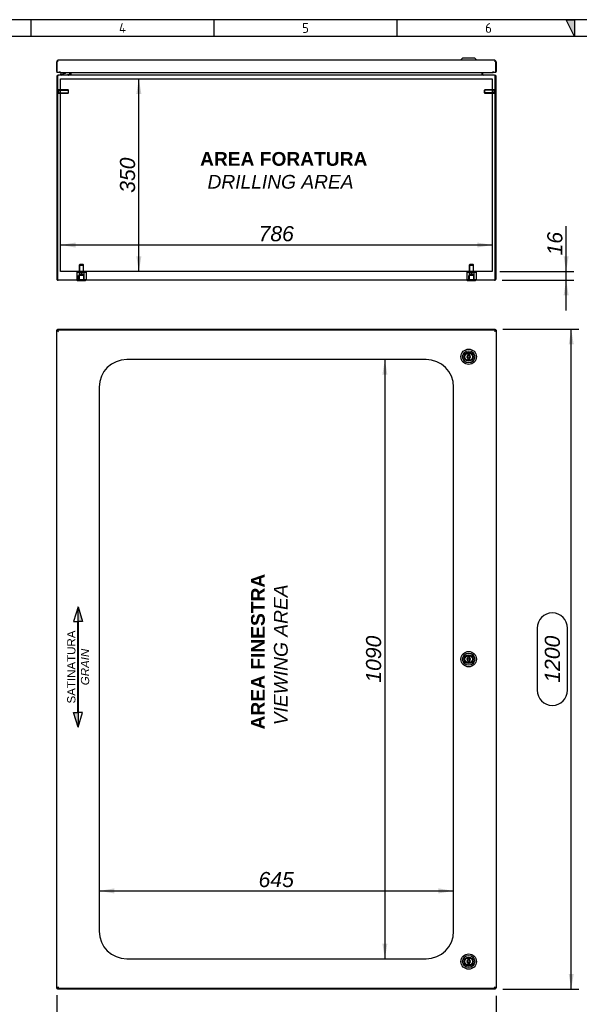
# Model space of a CAD drawing. Extents: x 6 to 412, y 11 to 288.
# Tile 3 of 4: x 107 to 209, y 109 to 288. Entities that reach past the tile are written whole.
import ezdxf
from ezdxf.enums import TextEntityAlignment as Align
from ezdxf.lldxf.tags import DXFTag

# ---------------------------------------------------------------- set-up
doc = ezdxf.new("R2010")
doc.units = 0
doc.layers.get('0').update_dxf_attribs({"linetype": 'CONTINUOUS'})
for name, color, linetype in [('_TRANSLATION', 7, 'CONTINUOUS'), ('AE00417_01', 7, 'CONTINUOUS'), ('AE00907_02', 7, 'CONTINUOUS'), ('C0000000', 7, 'CONTINUOUS'), ('C0000000_04', 7, 'CONTINUOUS'), ('C0000000_05', 7, 'CONTINUOUS'), ('C0000000_08', 7, 'CONTINUOUS'), ('C0000000_45', 7, 'CONTINUOUS'), ('C0000000_69', 7, 'CONTINUOUS'), ('DEFAULT', 7, 'CONTINUOUS'), ('DV6_DEFAULT', 7, 'CONTINUOUS'), ('SERRATURA_CENTR', 7, 'CONTINUOUS'), ('SERRATURA_INF', 7, 'CONTINUOUS'), ('SERRATURA_SUP', 7, 'CONTINUOUS')]:
    doc.layers.add(name, color=color, linetype=linetype)
doc.styles.add('SEACAD_ARIAL', font='arial.ttf')
doc.styles.add('SEACAD_ARIALI', font='ariali.ttf')
tags = doc.linetypes.add('CENTER2', pattern=[28.575, 19.05, -3.175, 3.175, -3.175]).pattern_tags.tags
tags[10:11] = [DXFTag(74, 4), DXFTag(75, 0), DXFTag(340, '0'), DXFTag(46, 0.0), DXFTag(50, 0.0), DXFTag(44, 0.0), DXFTag(45, 0.0)]
tags[8:9] = [DXFTag(74, 4), DXFTag(75, 0), DXFTag(340, '0'), DXFTag(46, 0.0), DXFTag(50, 0.0), DXFTag(44, 0.0), DXFTag(45, 0.0)]
tags[6:7] = [DXFTag(74, 4), DXFTag(75, 0), DXFTag(340, '0'), DXFTag(46, 0.0), DXFTag(50, 0.0), DXFTag(44, 0.0), DXFTag(45, 0.0)]
tags[4:5] = [DXFTag(74, 4), DXFTag(75, 0), DXFTag(340, '0'), DXFTag(46, 0.0), DXFTag(50, 0.0), DXFTag(44, 0.0), DXFTag(45, 0.0)]
tags = doc.linetypes.add('HIDDEN2', pattern=[4.7625, 3.175, -1.5875]).pattern_tags.tags
tags[6:7] = [DXFTag(74, 4), DXFTag(75, 0), DXFTag(340, '0'), DXFTag(46, 0.0), DXFTag(50, 0.0), DXFTag(44, 0.0), DXFTag(45, 0.0)]
tags[4:5] = [DXFTag(74, 4), DXFTag(75, 0), DXFTag(340, '0'), DXFTag(46, 0.0), DXFTag(50, 0.0), DXFTag(44, 0.0), DXFTag(45, 0.0)]
doc.dimstyles.new('ISO', dxfattribs={"dimtxt": 0.275, "dimasz": 0.275, "dimexe": 0.1375, "dimexo": 0.1375, "dimgap": 0.06875, "dimtad": 1, "dimdec": 1, "dimlfac": 10, "dimtxsty": 'SEACAD_ARIAL', "dimsah": 1, "dimcen": 0.1375, "dimadec": 1, "dimazin": 3, "dimtfac": 0.7, "dimtdec": 3, "dimtmove": 0, "dimatfit": 3})

# ---------------------------------------------------------------- blocks, each defined once
blk = doc.blocks.new('SE')
at = {"layer": 'C0000000_45', "color": 7, "linetype": 'CONTINUOUS'}
for p, q in [((113.92, 231.13), (113.97, 231.1)), ((113.92, 231.13), (113.97, 231.13)), ((113.92, 231.01), (113.92, 231.13)), ((114.12, 231.18), (114.07, 231.28)), ((114.07, 231.28), (114.07, 231.18)), ((114.07, 231.28), (193.77, 231.28)), ((193.77, 231.28), (193.72, 231.18)), ((193.77, 231.28), (193.77, 231.18)), ((193.87, 231.1), (193.92, 231.13)), ((193.92, 231.13), (193.87, 231.13)), ((193.92, 231.13), (193.92, 111.43)), ((113.92, 111.43), (113.92, 111.55)), ((113.97, 111.45), (113.92, 111.43)), ((113.92, 111.43), (113.97, 111.43)), ((114.07, 111.28), (114.12, 111.38)), ((114.07, 111.28), (114.07, 111.38)), ((193.77, 111.28), (114.07, 111.28)), ((193.72, 111.38), (193.77, 111.28)), ((193.77, 111.28), (193.77, 111.38)), ((193.92, 111.43), (193.87, 111.45)), ((193.92, 111.43), (193.87, 111.43))]:
    blk.add_line(p, q, dxfattribs=at)
at = {"layer": 'C0000000_69', "color": 7, "linetype": 'CONTINUOUS'}
for p, q in [((113.97, 231.18), (113.97, 231.03)), ((113.97, 231.18), (114.09, 231.18)), ((113.97, 231.03), (114.09, 231.03)), ((114.09, 231.18), (114.09, 231.03)), ((114.09, 231.18), (193.75, 231.18)), ((114.09, 231.03), (114.23, 230.87)), ((193.75, 231.03), (193.61, 230.87)), ((193.75, 231.18), (193.75, 231.03)), ((193.75, 231.18), (193.87, 231.18)), ((193.75, 231.03), (193.87, 231.03)), ((193.87, 231.18), (193.87, 231.03)), ((113.92, 231.01), (114.07, 231.01)), ((113.92, 111.55), (113.92, 231.01)), ((114.07, 231.01), (114.23, 230.87)), ((114.11, 231.01), (114.07, 231.01)), ((114.07, 231.01), (114.07, 231.01)), ((114.07, 231), (114.07, 231.01)), ((114.22, 230.87), (114.22, 230.88)), ((193.77, 231.01), (193.61, 230.87)), ((193.62, 230.88), (193.62, 230.87)), ((193.73, 231.01), (193.77, 231.01)), ((193.92, 231.01), (193.77, 231.01)), ((193.77, 231.01), (193.77, 231.01)), ((193.77, 231.01), (193.77, 231)), ((193.92, 231.01), (193.92, 111.55)), ((181.17, 225.78), (126.67, 225.78)), ((121.67, 220.78), (121.67, 121.78)), ((186.17, 121.78), (186.17, 220.78)), ((126.67, 116.78), (181.17, 116.78)), ((113.92, 111.55), (114.07, 111.55)), ((113.97, 111.38), (113.97, 111.53)), ((114.09, 111.53), (113.97, 111.53)), ((114.09, 111.38), (113.97, 111.38)), ((114.07, 111.55), (114.23, 111.69)), ((114.11, 111.55), (114.07, 111.55)), ((114.07, 111.55), (114.07, 111.55)), ((114.07, 111.55), (114.07, 111.55)), ((114.09, 111.53), (114.23, 111.69)), ((114.09, 111.38), (114.09, 111.53)), ((193.75, 111.38), (114.09, 111.38)), ((114.22, 111.67), (114.22, 111.68)), ((193.75, 111.53), (193.61, 111.69)), ((193.77, 111.55), (193.61, 111.69)), ((193.62, 111.68), (193.62, 111.67)), ((193.73, 111.55), (193.77, 111.55)), ((193.75, 111.38), (193.75, 111.53)), ((193.87, 111.53), (193.75, 111.53)), ((193.87, 111.38), (193.75, 111.38)), ((193.92, 111.55), (193.77, 111.55)), ((193.77, 111.55), (193.77, 111.55)), ((193.77, 111.55), (193.77, 111.55)), ((193.87, 111.38), (193.87, 111.53))]:
    blk.add_line(p, q, dxfattribs=at)
for centre, start, end in [((126.67, 220.78), 90, 180), ((181.17, 220.78), 0, 90), ((126.67, 121.78), 180, 270), ((181.17, 121.78), 270, 0)]:
    blk.add_arc(centre, 5, start, end, dxfattribs=at)
at = {"layer": 'SERRATURA_CENTR', "color": 7, "linetype": 'CONTINUOUS'}
for p, q in [((188.77, 171.73), (188.77, 171.59)), ((188.77, 170.96), (188.77, 170.83)), ((189.07, 171.59), (189.07, 171.73)), ((189.07, 170.83), (189.07, 170.96))]:
    blk.add_line(p, q, dxfattribs=at)
for radius in [1.4, 1.1, 0.815, 0.8, 0.7, 0.67, 0.2, 0.18]:
    blk.add_circle((188.92, 171.28), radius, dxfattribs=at)
for centre, radius, start, end in [((188.92, 171.28), 0.35, 115.3769, 244.6231), ((188.92, 171.73), 0.15, 0, 180), ((188.92, 170.83), 0.15, 180, 0), ((188.92, 171.28), 0.35, 295.3769, 64.6231)]:
    blk.add_arc(centre, radius, start, end, dxfattribs=at)
at = {"layer": 'SERRATURA_INF', "color": 7, "linetype": 'CONTINUOUS'}
for p, q in [((188.77, 116.73), (188.77, 116.59)), ((189.07, 116.59), (189.07, 116.73)), ((188.77, 115.96), (188.77, 115.83)), ((189.07, 115.83), (189.07, 115.96))]:
    blk.add_line(p, q, dxfattribs=at)
for radius in [1.4, 1.1, 0.815, 0.8, 0.7, 0.2]:
    blk.add_circle((188.92, 116.28), radius, dxfattribs=at)
for centre, radius, start, end in [((188.92, 116.28), 0.35, 115.3769, 244.6231), ((188.92, 116.73), 0.15, 0, 180), ((188.92, 116.28), 0.35, 295.3769, 64.6231), ((188.92, 115.83), 0.15, 180, 0)]:
    blk.add_arc(centre, radius, start, end, dxfattribs=at)
at = {"layer": 'SERRATURA_SUP', "color": 7, "linetype": 'CONTINUOUS'}
for p, q in [((188.77, 226.73), (188.77, 226.59)), ((188.77, 225.96), (188.77, 225.83)), ((189.07, 226.59), (189.07, 226.73)), ((189.07, 225.83), (189.07, 225.96))]:
    blk.add_line(p, q, dxfattribs=at)
for radius in [1.4, 1.1, 0.815, 0.8, 0.7, 0.2]:
    blk.add_circle((188.92, 226.28), radius, dxfattribs=at)
for centre, radius, start, end in [((188.92, 226.28), 0.35, 115.3769, 244.6231), ((188.92, 226.73), 0.15, 0, 180), ((188.92, 225.83), 0.15, 180, 0), ((188.92, 226.28), 0.35, 295.3769, 64.6231)]:
    blk.add_arc(centre, radius, start, end, dxfattribs=at)
blk = doc.blocks.new('SE5')
at = {"layer": 'AE00417_01', "color": 7, "linetype": 'HIDDEN2'}
for p, q in [((114.17, 274.89), (114.07, 274.89)), ((114.07, 274.14), (114.17, 274.14)), ((114.17, 274.89), (114.17, 274.14)), ((114.27, 274.81), (114.27, 274.21)), ((116, 274.81), (114.27, 274.81)), ((114.27, 274.75), (116.06, 274.75)), ((114.27, 274.27), (116.06, 274.27)), ((114.27, 274.21), (116, 274.21)), ((116, 274.81), (116, 274.21)), ((116.07, 274.74), (116, 274.81)), ((116, 274.21), (116.07, 274.29)), ((116.07, 274.29), (116.07, 274.74)), ((191.85, 274.81), (191.77, 274.74)), ((191.77, 274.74), (191.77, 274.29)), ((191.77, 274.29), (191.85, 274.21)), ((193.57, 274.75), (191.78, 274.75)), ((193.57, 274.27), (191.78, 274.27)), ((191.85, 274.21), (191.85, 274.81)), ((193.57, 274.81), (191.85, 274.81)), ((191.85, 274.21), (193.57, 274.21)), ((193.57, 274.21), (193.57, 274.81)), ((193.67, 274.14), (193.67, 274.89)), ((193.77, 274.89), (193.67, 274.89)), ((193.67, 274.14), (193.77, 274.14))]:
    blk.add_line(p, q, dxfattribs=at)
at = {"layer": 'AE00417_01', "color": 7, "linetype": 'CONTINUOUS'}
for p, q in [((114.07, 274.89), (114.07, 274.89)), ((114.07, 274.14), (114.07, 274.14)), ((193.77, 274.89), (193.77, 274.89)), ((193.77, 274.14), (193.77, 274.14))]:
    blk.add_line(p, q, dxfattribs=at)
at = {"layer": 'AE00417_01', "color": 7, "linetype": 'HIDDEN2'}
for centre, start, end in [((114.22, 274.81), 180, 0), ((114.22, 274.21), 0, 180), ((193.62, 274.81), 180, 0), ((193.62, 274.21), 0, 180)]:
    blk.add_arc(centre, 0.05, start, end, dxfattribs=at)
at = {"layer": 'AE00907_02', "color": 7, "linetype": 'CONTINUOUS'}
blk.add_line((114.07, 244.84), (114.07, 240.86), dxfattribs=at)
for centre, start, end in [((114.57, 244.84), 178.0727, 180), ((114.57, 240.86), 180, 181.9273)]:
    blk.add_arc(centre, 0.5, start, end, dxfattribs=at)
at = {"layer": 'C0000000', "color": 7, "linetype": 'CONTINUOUS'}
for p, q in [((114.61, 277.61), (114.61, 277.61)), ((114.71, 277.71), (114.9, 277.71)), ((115.96, 277.71), (115.96, 277.51)), ((116.26, 278.01), (116.26, 277.71))]:
    blk.add_line(p, q, dxfattribs=at)
for centre, radius, start, end in [((114.71, 277.61), 0.1, 90, 180), ((114.71, 277.61), 0.1, 180, 270), ((114.9, 278.81), 1.1, 270, 312.742)]:
    blk.add_arc(centre, radius, start, end, dxfattribs=at)
blk.add_open_spline([(116.06, 277.51), (116.07, 277.51), (116.09, 277.51), (116.11, 277.52), (116.13, 277.52), (116.15, 277.53), (116.16, 277.54), (116.18, 277.55), (116.19, 277.56), (116.22, 277.59), (116.24, 277.61), (116.26, 277.66), (116.26, 277.69), (116.26, 277.71)], degree=3, knots=[0, 0, 0, 0, 0.125, 0.125, 0.25, 0.25, 0.375, 0.375, 0.5, 0.5, 0.75, 0.75, 1, 1, 1, 1], dxfattribs=at)
at = {"layer": 'C0000000_04', "color": 7, "linetype": 'HIDDEN2'}
for p, q in [((118.12, 243.06), (118.02, 242.96)), ((118.02, 242.96), (118.82, 242.96)), ((118.02, 242.96), (118.02, 241.66)), ((118.1, 243.04), (118.1, 241.66)), ((118.72, 243.06), (118.12, 243.06)), ((118.82, 242.96), (118.72, 243.06)), ((118.74, 243.04), (118.74, 241.66)), ((118.82, 241.66), (118.82, 242.96)), ((189.12, 243.06), (189.02, 242.96)), ((189.02, 242.96), (189.82, 242.96)), ((189.02, 242.96), (189.02, 241.66)), ((189.1, 243.04), (189.1, 241.66)), ((189.72, 243.06), (189.12, 243.06)), ((189.82, 242.96), (189.72, 243.06)), ((189.74, 243.04), (189.74, 241.66)), ((189.82, 241.66), (189.82, 242.96)), ((117.56, 241.66), (117.99, 241.66)), ((117.56, 241.66), (117.56, 240.36)), ((117.56, 240.36), (117.99, 240.36)), ((117.92, 240.36), (117.92, 241.06)), ((118.92, 241.06), (117.92, 241.06)), ((117.99, 241.66), (118.85, 241.66)), ((117.99, 241.66), (117.99, 240.36)), ((117.99, 240.36), (118.85, 240.36)), ((118.42, 241.41), (118, 241.16)), ((118.84, 241.16), (118, 241.16)), ((118, 241.16), (118, 241.06)), ((118, 241.06), (118, 240.36)), ((118.84, 241.16), (118.42, 241.41)), ((118.84, 241.06), (118.84, 241.16)), ((118.84, 240.36), (118.84, 241.06)), ((118.85, 241.66), (119.29, 241.66)), ((118.85, 241.66), (118.85, 240.36)), ((118.85, 240.36), (119.29, 240.36)), ((118.92, 240.36), (118.92, 241.06)), ((119.29, 241.66), (119.29, 240.36)), ((188.56, 241.66), (188.99, 241.66)), ((188.56, 241.66), (188.56, 240.36)), ((188.56, 240.36), (188.99, 240.36)), ((188.92, 240.36), (188.92, 241.06)), ((189.92, 241.06), (188.92, 241.06)), ((188.99, 241.66), (189.85, 241.66)), ((188.99, 241.66), (188.99, 240.36)), ((188.99, 240.36), (189.85, 240.36)), ((189.42, 241.41), (189, 241.16)), ((189.84, 241.16), (189, 241.16)), ((189, 241.16), (189, 241.06)), ((189, 241.06), (189, 240.36)), ((189.84, 241.16), (189.42, 241.41)), ((189.84, 241.06), (189.84, 241.16)), ((189.84, 240.36), (189.84, 241.06)), ((189.85, 241.66), (190.29, 241.66)), ((189.85, 241.66), (189.85, 240.36)), ((189.85, 240.36), (190.29, 240.36)), ((189.92, 240.36), (189.92, 241.06)), ((190.29, 241.66), (190.29, 240.36))]:
    blk.add_line(p, q, dxfattribs=at)
at = {"layer": 'C0000000_05', "color": 7, "linetype": 'CONTINUOUS'}
for p, q in [((117.67, 240.21), (117.67, 240.11)), ((119.17, 240.11), (117.67, 240.11)), ((119.17, 240.11), (119.17, 240.21)), ((188.67, 240.21), (188.67, 240.11)), ((190.17, 240.11), (188.67, 240.11)), ((190.17, 240.11), (190.17, 240.21))]:
    blk.add_line(p, q, dxfattribs=at)
at = {"layer": 'C0000000_08', "color": 7, "linetype": 'CONTINUOUS'}
for p, q in [((114.07, 275.01), (114.07, 275.01)), ((114.07, 267.81), (114.07, 267.81))]:
    blk.add_line(p, q, dxfattribs=at)
at = {"layer": 'C0000000_45', "color": 7, "linetype": 'CONTINUOUS'}
for p, q in [((116.32, 278.01), (116.32, 277.64)), ((116.47, 278.01), (116.47, 277.64)), ((116.47, 277.64), (116.47, 278.01)), ((116.47, 277.64), (116.47, 277.51)), ((191.37, 277.64), (191.37, 278.01)), ((191.37, 278.01), (191.37, 277.64)), ((191.37, 277.64), (191.37, 277.51)), ((191.52, 277.64), (191.52, 278.01)), ((113.92, 277.23), (113.92, 240.49)), ((114.07, 277.23), (114.07, 244.84)), ((114.07, 240.49), (114.07, 277.23)), ((114.2, 277.51), (114.2, 277.51)), ((193.64, 277.51), (114.2, 277.51)), ((193.64, 277.51), (193.64, 277.51)), ((193.77, 277.23), (193.77, 240.49)), ((193.77, 240.49), (193.77, 277.23)), ((193.92, 240.49), (193.92, 277.23)), ((114.07, 240.86), (114.07, 240.49)), ((114.07, 240.24), (114.07, 240.49)), ((114.07, 240.49), (114.07, 240.24)), ((193.64, 240.21), (114.2, 240.21)), ((193.77, 240.49), (193.77, 240.24)), ((193.77, 240.24), (193.77, 240.49))]:
    blk.add_line(p, q, dxfattribs=at)
for centre, radius, start, end in [((116.19, 277.64), 0.13, 270, 0), ((116.19, 277.64), 0.28, 332.336, 0), ((191.65, 277.64), 0.28, 180, 207.664), ((191.65, 277.64), 0.13, 180, 270), ((114.2, 277.23), 0.28, 90, 180), ((193.64, 277.23), 0.28, 0, 90), ((114.2, 240.49), 0.28, 180, 242.336), ((114.2, 240.49), 0.28, 242.336, 270), ((193.64, 240.49), 0.28, 270, 297.664), ((193.64, 240.49), 0.28, 297.664, 0)]:
    blk.add_arc(centre, radius, start, end, dxfattribs=at)
for centre, major_axis, ratio, start_param, end_param in [((114.2, 277.23), (0, -0.28), 0.464286, 3.141593, 4.712389), ((193.64, 277.23), (0, 0.28), 0.464286, 4.712389, 6.283185), ((114.2, 240.49), (0, 0.28), 0.997824, 2.658765, 3.141593), ((193.64, 240.49), (0, 0.28), 0.997824, 3.141593, 3.624421)]:
    blk.add_ellipse(centre, major_axis=major_axis, ratio=ratio, start_param=start_param, end_param=end_param, dxfattribs=at)
at = {"layer": 'C0000000_69', "color": 7, "linetype": 'CONTINUOUS'}
for p, q in [((113.92, 278.16), (113.92, 279.9)), ((114.09, 279.9), (113.97, 279.9)), ((113.97, 279.9), (113.97, 278.01)), ((114.07, 280.17), (114.07, 279.9)), ((114.09, 279.9), (114.09, 280.17)), ((193.61, 280.21), (114.23, 280.21)), ((193.75, 279.9), (193.75, 280.17)), ((193.87, 279.9), (193.75, 279.9)), ((193.77, 280.17), (193.77, 279.9)), ((193.87, 278.01), (193.87, 279.9)), ((193.92, 279.9), (193.92, 278.16)), ((114.47, 278.01), (113.97, 278.01)), ((114.47, 278.01), (114.47, 278.16)), ((114.47, 278.16), (114.47, 278.16)), ((114.47, 278.16), (114.47, 278.16)), ((114.47, 278.16), (114.47, 278.01)), ((114.47, 278.15), (114.47, 278.15)), ((114.47, 278.01), (193.37, 278.01)), ((193.37, 278.16), (193.37, 278.16)), ((193.37, 278.01), (193.37, 278.16)), ((193.37, 278.16), (193.37, 278.16)), ((193.37, 278.16), (193.37, 278.01)), ((193.87, 278.01), (193.37, 278.01))]:
    blk.add_line(p, q, dxfattribs=at)
for centre, radius, start, end in [((114.23, 279.9), 0.31, 121.073, 180), ((114.23, 279.9), 0.31, 90, 121.073), ((114.23, 279.9), 0.16, 150.9838, 180), ((193.61, 279.9), 0.31, 58.927, 90), ((193.61, 279.9), 0.16, 0, 29.0162), ((193.61, 279.9), 0.31, 0, 58.927), ((114.07, 278.16), 0.15, 180, 227.1231), ((193.77, 278.16), 0.15, 312.8769, 0)]:
    blk.add_arc(centre, radius, start, end, dxfattribs=at)
for centre, start_param, end_param in [((114.23, 279.9), 3.141593, 3.683918), ((193.61, 279.9), 2.599267, 3.141593)]:
    blk.add_ellipse(centre, major_axis=(0, -0.31), ratio=0.874482, start_param=start_param, end_param=end_param, dxfattribs=at)
at = {"layer": 'DV6_DEFAULT', "color": 7, "linetype": 'CENTER2'}
for p, q in [((114.62, 241.81), (114.62, 276.81)), ((114.62, 276.81), (193.22, 276.81)), ((193.22, 276.81), (193.22, 241.81)), ((193.22, 241.81), (114.62, 241.81))]:
    blk.add_line(p, q, dxfattribs=at)
at = {"layer": 'SERRATURA_INF', "color": 7, "linetype": 'CONTINUOUS'}
for p, q in [((187.82, 280.61), (187.52, 280.31)), ((187.52, 280.31), (190.32, 280.31)), ((187.52, 280.31), (187.52, 280.21)), ((190.02, 280.61), (187.82, 280.61)), ((190.32, 280.31), (190.02, 280.61)), ((190.32, 280.21), (190.32, 280.31))]:
    blk.add_line(p, q, dxfattribs=at)
blk = doc.blocks.new('DMBLK236')
at = {"layer": 'DEFAULT', "linetype": 'CONTINUOUS'}
for points in [[(207.12, 244.56), (206.2, 244.56), (206.66, 241.81)], [(207.12, 237.46), (206.66, 240.21), (206.2, 237.46)]]:
    blk.add_hatch(color=7, dxfattribs=at).paths.add_polyline_path(points)
at = {"layer": 'DEFAULT', "color": 7, "linetype": 'CONTINUOUS'}
for p, q in [((206.66, 234.71), (206.66, 250.01)), ((194.6, 241.81), (208.04, 241.81)), ((195.02, 240.21), (208.04, 240.21))]:
    blk.add_line(p, q, dxfattribs=at)
at = {"layer": 'DEFAULT', "color": 7, "linetype": 'CONTINUOUS', "style": 'SEACAD_ARIALI'}
blk.add_text('16', height=2.75, rotation=90, dxfattribs=at).set_placement((203.23, 244.71), align=Align.TOP_LEFT)
blk = doc.blocks.new('DMBLK237')
at = {"layer": 'DEFAULT', "linetype": 'CONTINUOUS'}
for points in [[(128.42, 274.06), (129.34, 274.06), (128.88, 276.81)], [(128.42, 244.56), (128.88, 241.81), (129.34, 244.56)]]:
    blk.add_hatch(color=7, dxfattribs=at).paths.add_polyline_path(points)
at = {"layer": 'DEFAULT', "color": 7, "linetype": 'CONTINUOUS'}
blk.add_line((128.88, 241.81), (128.88, 276.81), dxfattribs=at)
at = {"layer": 'DEFAULT', "color": 7, "linetype": 'CONTINUOUS', "style": 'SEACAD_ARIALI'}
blk.add_text('350', height=2.75, rotation=90, dxfattribs=at).set_placement((125.44, 256.1), align=Align.TOP_LEFT)
blk = doc.blocks.new('DMBLK238')
at = {"layer": 'DEFAULT', "linetype": 'CONTINUOUS'}
for points in [[(117.37, 247.06), (114.62, 246.61), (117.37, 246.15)], [(190.47, 247.06), (190.47, 246.15), (193.22, 246.61)]]:
    blk.add_hatch(color=7, dxfattribs=at).paths.add_polyline_path(points)
at = {"layer": 'DEFAULT', "color": 7, "linetype": 'CONTINUOUS'}
blk.add_line((114.62, 246.61), (193.22, 246.61), dxfattribs=at)
at = {"layer": 'DEFAULT', "color": 7, "linetype": 'CONTINUOUS', "style": 'SEACAD_ARIALI'}
blk.add_text('786', height=2.75, dxfattribs=at).set_placement((150.68, 250.04), align=Align.TOP_LEFT)
blk = doc.blocks.new('DMBLK253')
at = {"layer": 'DEFAULT', "linetype": 'CONTINUOUS'}
for points in [[(116.67, 100.18), (116.67, 101.1), (113.92, 100.64)], [(191.17, 100.18), (193.92, 100.64), (191.17, 101.1)]]:
    blk.add_hatch(color=7, dxfattribs=at).paths.add_polyline_path(points)
at = {"layer": 'DEFAULT', "color": 7, "linetype": 'CONTINUOUS'}
for p, q in [((113.92, 110.17), (113.92, 99.27)), ((193.92, 110.05), (193.92, 99.27)), ((158.5, 106.83), (149.34, 106.83)), ((113.92, 100.64), (193.92, 100.64)), ((149.34, 101.33), (158.5, 101.33))]:
    blk.add_line(p, q, dxfattribs=at)
for centre, start, end in [((149.34, 104.08), 90, 270), ((158.5, 104.08), 270, 90)]:
    blk.add_arc(centre, 2.75, start, end, dxfattribs=at)
at = {"layer": 'DEFAULT', "color": 7, "linetype": 'CONTINUOUS', "style": 'SEACAD_ARIALI'}
blk.add_text('800', height=2.75, dxfattribs=at).set_placement((150.71, 105.45), align=Align.TOP_LEFT)
blk = doc.blocks.new('DMBLK254')
at = {"layer": 'DEFAULT', "linetype": 'CONTINUOUS'}
for points in [[(208.04, 228.53), (207.59, 231.28), (207.13, 228.53)], [(208.04, 114.03), (207.13, 114.03), (207.59, 111.28)]]:
    blk.add_hatch(color=7, dxfattribs=at).paths.add_polyline_path(points)
at = {"layer": 'DEFAULT', "color": 7, "linetype": 'CONTINUOUS'}
for p, q in [((195.15, 231.28), (208.96, 231.28)), ((207.59, 111.28), (207.59, 231.28)), ((201.4, 176.93), (201.4, 165.62)), ((206.9, 165.62), (206.9, 176.93)), ((195.15, 111.28), (208.96, 111.28))]:
    blk.add_line(p, q, dxfattribs=at)
for centre, start, end in [((204.15, 176.93), 0, 180), ((204.15, 165.62), 180, 0)]:
    blk.add_arc(centre, 2.75, start, end, dxfattribs=at)
at = {"layer": 'DEFAULT', "color": 7, "linetype": 'CONTINUOUS', "style": 'SEACAD_ARIALI'}
blk.add_text('1200', height=2.75, rotation=90, dxfattribs=at).set_placement((202.77, 167), align=Align.TOP_LEFT)
blk = doc.blocks.new('DMBLK255')
at = {"layer": 'DEFAULT', "linetype": 'CONTINUOUS'}
for points in [[(173.21, 223.03), (174.12, 223.03), (173.67, 225.78)], [(173.21, 119.53), (173.67, 116.78), (174.12, 119.53)]]:
    blk.add_hatch(color=7, dxfattribs=at).paths.add_polyline_path(points)
at = {"layer": 'DEFAULT', "color": 7, "linetype": 'CONTINUOUS'}
blk.add_line((173.67, 225.78), (173.67, 116.78), dxfattribs=at)
at = {"layer": 'DEFAULT', "color": 7, "linetype": 'CONTINUOUS', "style": 'SEACAD_ARIALI'}
blk.add_text('1090', height=2.75, rotation=90, dxfattribs=at).set_placement((170.23, 167), align=Align.TOP_LEFT)
blk = doc.blocks.new('DMBLK256')
at = {"layer": 'DEFAULT', "linetype": 'CONTINUOUS'}
for points in [[(124.42, 129.59), (121.67, 129.13), (124.42, 128.67)], [(183.42, 129.59), (183.42, 128.67), (186.17, 129.13)]]:
    blk.add_hatch(color=7, dxfattribs=at).paths.add_polyline_path(points)
at = {"layer": 'DEFAULT', "color": 7, "linetype": 'CONTINUOUS'}
blk.add_line((121.67, 129.13), (186.17, 129.13), dxfattribs=at)
at = {"layer": 'DEFAULT', "color": 7, "linetype": 'CONTINUOUS', "style": 'SEACAD_ARIALI'}
blk.add_text('645', height=2.75, dxfattribs=at).set_placement((150.68, 132.57), align=Align.TOP_LEFT)
blk = doc.blocks.new('SENSOSATINATURA')
at = {"linetype": 'CONTINUOUS'}
for points in [[(0.08, 10.48), (0.08, 7.83), (0.92, 7.83)], [(0.16, 7.83), (0, 7.83), (0, -8.73), (0.16, -8.73)], [(0.08, -11.38), (0.08, -8.73), (-0.76, -8.73)]]:
    blk.add_hatch(color=7, dxfattribs=at).paths.add_polyline_path(points)
at = {"color": 7, "linetype": 'CONTINUOUS'}
for p, q in [((0.08, 10.48), (-0.76, 7.83)), ((-0.76, 7.83), (0, 7.83)), ((0.08, -11.38), (0.92, -8.73)), ((0.92, -8.73), (0.16, -8.73))]:
    blk.add_line(p, q, dxfattribs=at)
for points in [[(0.08, 10.48), (0.92, 7.83), (0.08, 7.83), (0.08, 10.48)], [(0.16, 7.83), (0, 7.83), (0, -8.73), (0.16, -8.73), (0.16, 7.83)], [(0.08, -11.38), (-0.76, -8.73), (0.08, -8.73), (0.08, -11.38)]]:
    blk.add_lwpolyline(points, dxfattribs=at)
at = {"insert": (2.13, -0.46), "char_height": 1.5, "width": 16.3187, "attachment_point": 8, "rotation": 90}
blk.add_mtext('{\\fArial|b0||i0||c0|p34;\\C7;\\H1.5;\\W1.;SATINATURA \\P}{\\fArial|b0||i1||c0|p34;\\C7;\\H1.5;\\W1.;GRAIN\\P}', dxfattribs=at)
blk = doc.blocks.new('BLOCCO1')
at = {"layer": '_TRANSLATION', "color": 7}
blk.add_blockref('SENSOSATINATURA', (-3.03, -0.96), dxfattribs=at)

msp = doc.modelspace()

# ---------------------------------------------------------------- hatches: boundary and pattern name
at = {"linetype": 'CONTINUOUS'}
msp.add_hatch(color=7, dxfattribs=at).paths.add_polyline_path([(208.154, 287.588), (206.639, 287.588), (208.154, 284.56)])

# ---------------------------------------------------------------- linework, layer by layer
at = {"color": 7, "linetype": 'CONTINUOUS'}
for p, q in [((412.092, 287.588), (6.234, 287.588)), ((109.213, 287.588), (109.213, 284.56)), ((142.53, 287.588), (142.53, 284.56)), ((175.847, 287.588), (175.847, 284.56))]:
    msp.add_line(p, q, dxfattribs=at)
msp.add_lwpolyline([(208.154, 287.588), (208.154, 284.56), (206.639, 287.588), (208.154, 287.588)], dxfattribs=at)
at = {"layer": 'DEFAULT', "color": 7, "linetype": 'CONTINUOUS'}
msp.add_line((412.092, 284.56), (6.234, 284.56), dxfattribs=at)

# ---------------------------------------------------------------- block references
at = {"layer": '_TRANSLATION', "color": 7}
msp.add_blockref('BLOCCO1', (120.755, 171.275), dxfattribs=at)
at = {"layer": 'DEFAULT'}
for name in ['SE5', 'SE']:
    msp.add_blockref(name, (0, 0), dxfattribs=at)

# ---------------------------------------------------------------- texts
at = {"char_height": 1.76679, "width": 1.98765, "attachment_point": 8}
for s, insert in [('{\\fSolid Edge ANSI|b0||i0||c0|p34;\\C7;\\H1.766793;\\W1.;4}', (125.902, 285.196)), ('{\\fSolid Edge ANSI|b0||i0||c0|p34;\\C7;\\H1.766793;\\W1.;5}', (159.218, 285.196)), ('{\\fSolid Edge ANSI|b0||i0||c0|p34;\\C7;\\H1.766793;\\W1.;6}', (192.535, 285.196))]:
    msp.add_mtext(s, dxfattribs=dict(at, insert=insert))
at = {"layer": '_TRANSLATION', "insert": (154.669, 260.17), "char_height": 3, "width": 34.96354, "attachment_point": 5}
msp.add_mtext('{\\fArial|b0||i0||c0|p34;\\C7;\\H3.;\\W1.; }{\\fArial|b1||i0||c0|p34;\\C7;\\H2.5;\\W1.;AREA FORATURA \\P}{\\fArial|b0||i1||c0|p34;\\C7;\\H2.5;\\W1.;DRILLING AREA}', dxfattribs=at)
at = {"layer": '_TRANSLATION', "insert": (152.656, 172.068), "char_height": 3, "width": 31.66354, "attachment_point": 5, "rotation": 90}
msp.add_mtext('{\\fArial|b0||i0||c0|p34;\\C7;\\H3.;\\W1.; }{\\fArial|b1||i0||c0|p34;\\C7;\\H2.5;\\W1.;AREA FINESTRA\\P}{\\fArial|b0||i1||c0|p34;\\C7;\\H2.5;\\W1.;VIEWING AREA}', dxfattribs=at)

# ---------------------------------------------------------------- dimensions: what is measured, and where the dimension line sits
at = {"layer": 'DEFAULT', "color": 7, "linetype": 'CONTINUOUS'}
for base, p1, p2, angle, picture, middle, dimtype in [((128.879, 241.812), (193.221, 241.812), (193.221, 276.812), 90, 'DMBLK237', (128.879, 259.312), 161), ((206.663, 241.812), (114.201, 240.212), (114.621, 241.812), 90, 'DMBLK236', (206.663, 243.746), 160), ((114.621, 246.605), (114.621, 241.812), (193.221, 241.812), 0, 'DMBLK238', (153.921, 246.605), 161), ((207.586, 111.275), (193.771, 111.275), (193.771, 231.275), 90, 'DMBLK254', (207.586, 171.275), 161), ((173.667, 225.775), (181.171, 225.775), (181.171, 116.775), 270, 'DMBLK255', (173.667, 171.275), 161), ((121.671, 129.132), (121.671, 121.775), (186.171, 121.775), 0, 'DMBLK256', (153.921, 129.132), 161), ((113.921, 100.641), (113.921, 111.545), (193.921, 111.426), 359.91426, 'DMBLK253', (153.921, 100.641), 161)]:
    dim = msp.add_linear_dim(base=base, p1=p1, p2=p2, angle=angle, text='\\A1;<>', dimstyle='ISO', override={"dimtxt": 2.75, "dimasz": 2.75, "dimexe": 1.375, "dimexo": 1.375, "dimgap": 0.6875, "dimcen": 1.375}, dxfattribs=at)
    dim.commit()
    dim.dimension.update_dxf_attribs({"geometry": picture, "text_midpoint": middle, "dimtype": dimtype})

doc.saveas('drawing.dxf')
